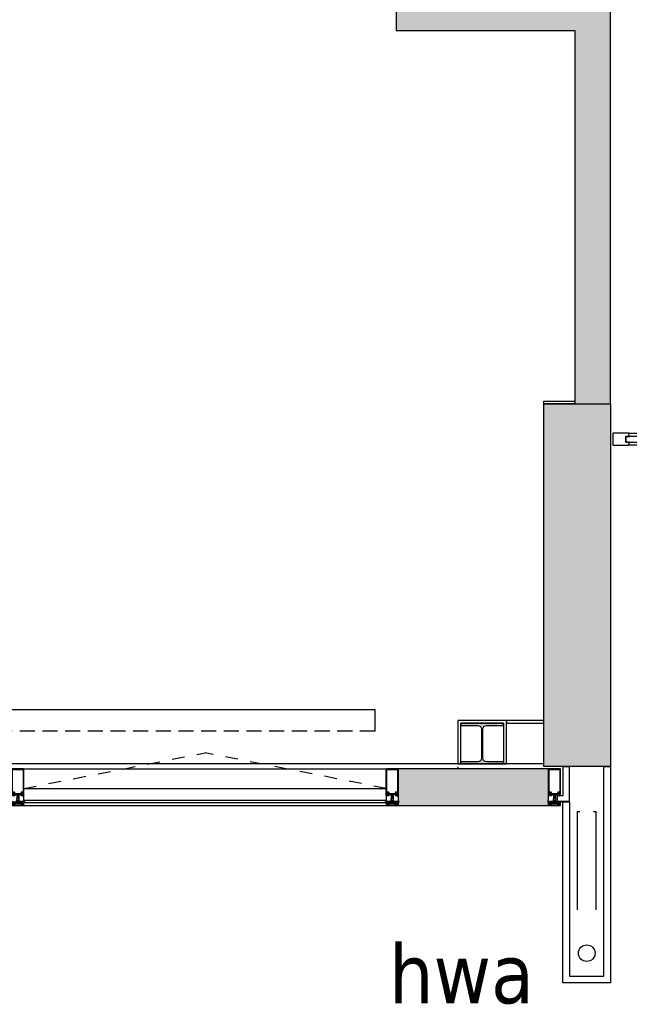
# Model space of a CAD drawing. Header units: millimetres. Extents: x 1118 to 56041, y -2107 to 37624.
# Tile 13 of 21: x 29296 to 31856, y -2107 to 2031. Entities that reach past the tile are written whole.
import ezdxf

# ---------------------------------------------------------------- set-up
doc = ezdxf.new("R2010")
doc.units = ezdxf.units.MM
doc.header["$LTSCALE"] = 100
doc.linetypes.add('Draairichting', pattern=[1.0584, 0.5292, -0.5292])
doc.linetypes.add('HIDDEN2', pattern=[4.7625, 3.175, -1.5875])
for name, color, linetype in [('AA21----_BUITENWAND', 8, 'Continuous'), ('AA22----_BINNENWAND', 9, 'Continuous'), ('AA28----_KONSTRUKTIE', 9, 'Continuous'), ('AL21----_BUITENWAND', 3, 'Continuous'), ('AL22----_BINNENWAND', 2, 'Continuous'), ('AL23----_VLOEREN', 2, 'Continuous'), ('AL28----_KONSTRUKTIE', 3, 'Continuous'), ('AL31----_BUITENKOZIJNEN', 1, 'Continuous'), ('AL41----_BUITENWANDAFWERKING', 7, 'Continuous'), ('AL51----_RADIATOREN', 7, 'Continuous'), ('AL74----_SANITAIR', 7, 'Continuous')]:
    doc.layers.add(name, color=color, linetype=linetype)
doc.layers.add('AT$1----_ALGEMEEN', color=7, linetype='Continuous', lineweight=9)
doc.styles.add('Tahoma_6', font='tahoma.ttf', dxfattribs={"height": 61.890432})

# ---------------------------------------------------------------- blocks, each defined once
blk = doc.blocks.new('30_ISR_cw_vlakvulling_deur_schuifdeel - schuifdeur-25793123-00')
at = {"layer": 'AL31----_BUITENKOZIJNEN'}
for p, q in [((-421.375, 2), (-421.375, -48)), ((-355.375, 2), (-421.375, 2)), ((-351.375, -11), (-355.375, 2)), ((355.375, 2), (351.375, -11)), ((421.375, 2), (355.375, 2)), ((421.375, -48), (421.375, 2)), ((-366.375, -35), (-366.375, -11)), ((-366.375, -11), (-351.375, -11)), ((366.375, -11), (-366.375, -11)), ((-366.375, -11), (-366.375, -35)), ((-351.375, -35), (-366.375, -35)), ((-366.375, -35), (366.375, -35)), ((-355.375, -48), (-351.375, -35)), ((351.375, -11), (366.375, -11)), ((366.375, -35), (351.375, -35)), ((351.375, -35), (355.375, -48)), ((366.375, -11), (366.375, -35)), ((366.375, -35), (366.375, -11)), ((-421.375, -48), (-355.375, -48)), ((355.375, -48), (421.375, -48))]:
    blk.add_line(p, q, dxfattribs=at)
at = {"layer": 'AL31----_BUITENKOZIJNEN', "color": 8}
for p, q in [((-355.375, 2), (355.375, 2)), ((355.375, -48), (-355.375, -48))]:
    blk.add_line(p, q, dxfattribs=at)
blk = doc.blocks.new('Rectangular Mullion - d_105-24161810-00')
at = {"layer": 'AL31----_BUITENKOZIJNEN'}
h = blk.add_hatch(color=256, dxfattribs=at)
h.paths.add_polyline_path([(22.5, 102.6), (22.5, 7), (13.6, 6.5), (13.1, 6), (13.1, 2.2), (11.3, 2.2), (11.3, 0), (-11.3, 0), (-11.3, 2.2), (-13.1, 2.2), (-13.4, 6.3), (-14.1, 7), (-22.5, 7), (-22.5, 102.6), (14.1, 102.6)], flags=0)
h.paths.add_polyline_path([(2.1, -20), (5, -20), (5, -2.5), (12.5, -2.5), (12.5, -4.5), (13.5, -4.5), (13.8, 0), (16.1, 0), (15.3, 1), (15.3, 5), (23.5, 5), (23.5, 1), (22.7, 0), (25, 0), (24.5, 103.3), (22.5, 102.6), (23.5, 105), (-23.5, 105), (-22.5, 102.6), (-25, 103.5), (-25, 0), (-22.7, 0), (-23.5, 1), (-23.5, 5), (-15.3, 5), (-15.3, 1), (-16.1, 0), (-13.5, -0.2), (-13.5, -4.5), (-12.5, -4.5), (-12.5, -2.5), (-5, -2.5), (-5, -20), (-2.1, -20), (-2.1, -6.1), (-0.9, -3.1), (0, -2.5), (0.9, -3.1), (2.1, -6.1), (2.1, -15.2)], flags=0)
blk.add_hatch(color=256, dxfattribs=at).paths.add_polyline_path([(24.3, -49), (25, -48.2), (25, -36), (23.8, -36.3), (22.8, -39.2), (23.8, -39.8), (23.8, -47.5), (-23.8, -47.5), (-23.4, -39.5), (-22.7, -38.5), (-24.3, -36), (-25, -36), (-24.5, -48.8), (-24.3, -49)], flags=0)
h = blk.add_hatch(color=256, dxfattribs=at)
h.paths.add_polyline_path([(-20.5, -41.7), (-11.3, -41.7), (-10.3, -40.7), (-10.4, -39.5), (-13.8, -39.2), (-19.5, -39.2)], flags=0)
h.paths.add_polyline_path([(-22.5, -39), (-21.1, -37.4), (-23.8, -36.3), (-22.7, -38.5)], flags=0)
h.paths.add_polyline_path([(-20.5, -46), (-21.1, -38.9), (-23.4, -39.5), (-21.8, -42.4), (-21.4, -46)], flags=0)
h.paths.add_polyline_path([(22.5, -39), (23.8, -36.1), (21.1, -37.4)], flags=0)
h.paths.add_polyline_path([(20.5, -41.7), (19.5, -39.2), (10.3, -39.5), (10.3, -40.7), (11.3, -41.7), (13.8, -41.7)], flags=0)
h.paths.add_polyline_path([(20.5, -46), (21.8, -46), (22.2, -41.7), (23.4, -39.5), (21.2, -38.9), (20.3, -39.2), (20.5, -45.4)], flags=0)
h.paths.add_polyline_path([(-12.8, -37), (-8.8, -38.5), (9.3, -38.5), (13.8, -36), (-13.8, -36)], flags=0)
h.paths.add_polyline_path([(-12.8, -39.2), (-10.8, -38.5), (-12.8, -37), (-12.8, -38.5)], flags=0)
h.paths.add_polyline_path([(12.8, -39.2), (12.8, -37), (10.3, -39), (11.3, -39.1)], flags=0)
h.paths.add_polyline_path([(-21, -37), (-20, -36), (-22.5, -36.5), (-21.1, -37)], flags=0)
h.paths.add_polyline_path([(21, -37), (22.5, -36), (20.5, -36.5)], flags=0)
for p, q in [((-25, 103.5), (-25, 0)), ((23.5, 105), (-23.5, 105)), ((-22.5, 7), (-22.5, 102.6)), ((-22.5, 102.6), (22.5, 102.6)), ((22.5, 102.6), (22.5, 7)), ((25, 0), (25, 103.5)), ((-25, 0), (-22.7, 0)), ((-23.5, 1), (-23.5, 5)), ((-23.5, 5), (-15.3, 5)), ((-22.7, 1), (-23.5, 1)), ((-22.7, 0), (-22.7, 1)), ((-14.1, 7), (-22.5, 7)), ((-15.3, 1), (-16.1, 1)), ((-16.1, 1), (-16.1, 0)), ((-16.1, 0), (-13.5, 0)), ((-15.3, 5), (-15.3, 1)), ((-13.5, 0), (-13.5, -4.5)), ((-13.1, 2.2), (-13.1, 6)), ((-11.3, 2.2), (-13.1, 2.2)), ((-11.3, 0), (-11.3, 2.2)), ((11.3, 0), (-11.3, 0)), ((13.1, 2.2), (11.3, 2.2)), ((11.3, 2.2), (11.3, 0)), ((13.1, 6), (13.1, 2.2)), ((13.5, -4.5), (13.5, 0)), ((13.5, 0), (16.1, 0)), ((22.5, 7), (14.1, 7)), ((15.3, 1), (15.3, 5)), ((15.3, 5), (23.5, 5)), ((16.1, 1), (15.3, 1)), ((16.1, 0), (16.1, 1)), ((23.5, 1), (22.7, 1)), ((22.7, 1), (22.7, 0)), ((22.7, 0), (25, 0)), ((23.5, 5), (23.5, 1)), ((-23.9, -36), (-25, -36)), ((-25, -36), (-25, -48.2)), ((-20, -36), (-23.9, -36)), ((-23.9, -36), (-22.5, -39)), ((-22.5, -39), (-23.9, -36)), ((-23.8, -39.8), (-22.5, -39)), ((-23.8, -47.5), (-23.8, -39.8)), ((-22.5, -39), (-23.4, -39.5)), ((-23.4, -39.5), (-21.8, -42.4)), ((-21, -37), (-20, -37)), ((-20, -37), (-20, -36)), ((-12.8, -39.2), (-19.5, -39.2)), ((-19, -36.5), (-19, -37.5)), ((-15.5, -36), (-18.5, -36)), ((-18.5, -38), (-15.5, -38)), ((-15, -37.5), (-15, -36.5)), ((13.8, -36), (-13.8, -36)), ((-13.8, -36), (-13.8, -37)), ((-13.8, -37), (-12.8, -37)), ((-13.5, -4.5), (-12.5, -4.5)), ((-12.8, -37), (-12.8, -39.2)), ((-12.5, -4.5), (-12.5, -2.5)), ((-12.5, -2.5), (-5, -2.5)), ((-10.3, -40.7), (-10.3, -39.5)), ((-9.3, -38.5), (9.3, -38.5)), ((-5, -2.5), (-5, -20)), ((-5, -20), (-2.1, -20)), ((-2.1, -20), (-5, -20)), ((-5, -20), (-5, -32)), ((-5, -32), (-3, -32)), ((-4, -31), (-4, -21)), ((-4, -21), (-1.1, -21)), ((-3, -31), (-4, -31)), ((-3, -32), (-3, -31)), ((-2.1, -6.1), (-0.9, -3.1)), ((-1.7, -5.1), (-2.1, -6.1)), ((-2.1, -20), (-2.1, -6.1)), ((-2.1, -6.1), (-2.1, -20)), ((-2, -32), (-2, -31)), ((-0.8, -5.1), (-1.7, -5.1)), ((-1.5, -30.5), (1.5, -30.5)), ((1.5, -32.5), (-1.5, -32.5)), ((-1.1, -6), (-0.8, -5.1)), ((-1.1, -7), (-1.1, -6)), ((1.1, -7), (-1.1, -7)), ((-1.1, -21), (-1.1, -8)), ((-1.1, -8), (1.1, -8)), ((-0.9, -3.1), (0, -2.5)), ((0, -2.5), (0.9, -3.1)), ((1.7, -5.1), (0.8, -5.1)), ((0.8, -5.1), (1.1, -6)), ((0.9, -3.1), (2.1, -6.1)), ((1.1, -6), (1.1, -7)), ((1.1, -8), (1.1, -21)), ((1.1, -21), (4, -21)), ((2.1, -6.1), (1.7, -5.1)), ((2, -31), (2, -32)), ((2.1, -6.1), (2.1, -20)), ((2.1, -20), (2.1, -6.1)), ((2.1, -20), (5, -20)), ((5, -20), (2.1, -20)), ((4, -31), (3, -31)), ((3, -31), (3, -32)), ((3, -32), (5, -32)), ((4, -21), (4, -31)), ((5, -20), (5, -2.5)), ((5, -2.5), (12.5, -2.5)), ((5, -32), (5, -20)), ((10.3, -39.5), (10.3, -40.7)), ((12.5, -2.5), (12.5, -4.5)), ((12.5, -4.5), (13.5, -4.5)), ((12.8, -39.2), (12.8, -37)), ((12.8, -37), (13.8, -37)), ((19.5, -39.2), (12.8, -39.2)), ((13.8, -37), (13.8, -36)), ((15, -37.5), (15, -36.5)), ((15.5, -36), (18.5, -36)), ((18.5, -38), (15.5, -38)), ((19, -36.5), (19, -37.5)), ((23.9, -36), (20, -36)), ((20, -36), (20, -37)), ((20, -37), (21, -37)), ((21.8, -42.4), (23.4, -39.5)), ((22.5, -39), (23.9, -36)), ((23.9, -36), (22.5, -39)), ((23.4, -39.5), (22.5, -39)), ((22.5, -39), (23.8, -39.8)), ((23.8, -39.8), (23.8, -47.5)), ((25, -36), (23.9, -36)), ((25, -48.2), (25, -36)), ((-25, -48.2), (-24.3, -49)), ((-24.3, -49), (24.3, -49)), ((23.8, -47.5), (-23.8, -47.5)), ((-21.8, -42.4), (-21.8, -46)), ((-21.8, -46), (-20.5, -46)), ((-20.5, -46), (-20.5, -41.7)), ((-20.5, -41.7), (-11.3, -41.7)), ((11.3, -41.7), (20.5, -41.7)), ((20.5, -41.7), (20.5, -46)), ((20.5, -46), (21.8, -46)), ((21.8, -46), (21.8, -42.4)), ((24.3, -49), (25, -48.2))]:
    blk.add_line(p, q, dxfattribs=at)
at = {"layer": 'AL31----_BUITENKOZIJNEN', "flags": 128}
for points in [[(-19.4, 3.7), (-17.3, 3.7), (-16.7, 3.5), (-15.3, 2.1), (-15.3, 1), (-16.1, 1), (-16.1, 0), (-13.5, 0), (-13.5, -7.1), (-14.1, -8), (-15.2, -6.8), (-16.3, -8), (-17.4, -6.8), (-18.5, -8), (-19.3, -7.1), (-23, -8), (-26.9, -8), (-26.9, -7.7), (-26.3, -7.1), (-25, -6.8), (-25, 0), (-22.7, 0), (-22.7, 1), (-23.5, 1), (-23.5, 2.1), (-22.1, 3.5), (-21.5, 3.7)], [(-19.4, 2.8), (-20.9, 2.8), (-21.4, 2.3), (-21.4, 0.7), (-20.9, 0.2), (-19.4, 0.2), (-17.9, 0.2), (-17.4, 0.7), (-17.4, 2.3), (-17.9, 2.8)], [(19.4, 2.8), (20.9, 2.8), (21.4, 2.3), (21.4, 0.7), (20.9, 0.2), (19.4, 0.2), (17.9, 0.2), (17.4, 0.7), (17.4, 2.3), (17.9, 2.8)], [(-19.2, -1.5), (-20.5, -1.5), (-21.5, -2.7), (-21.5, -3.9), (-20.5, -5.2), (-18, -5.2), (-17, -3.9), (-17, -2.7), (-18, -1.5)], [(19.2, -1.5), (20.5, -1.5), (21.5, -2.7), (21.5, -3.9), (20.5, -5.2), (18, -5.2), (17, -3.9), (17, -2.7), (18, -1.5)]]:
    blk.add_lwpolyline(points, close=True, dxfattribs=at)
for points in [[(19.4, 3.7), (17.3, 3.7), (16.7, 3.5), (15.3, 2.1), (15.3, 1), (16.1, 1), (16.1, 0), (13.5, 0), (13.5, -7.1), (14, -7.9)], [(26.9, -8), (26.9, -7.7), (26.3, -7.1), (25, -6.8), (25, 0), (22.7, 0), (22.7, 1), (23.5, 1), (23.5, 2.1), (22.1, 3.5), (21.5, 3.7), (19.4, 3.7)], [(-17, -39.2), (-19.5, -39.2), (-20.4, -38.9), (-20.9, -38.3), (-21, -37), (-20, -37), (-20, -36), (-23.8, -36), (-26, -34), (-29, -33), (-29.1, -32.9)], [(-28.8, -32), (-26, -32), (-20, -34), (-17, -34), (-20.1, -33)], [(22, -32), (22, -32), (3.9, -32), (3.1, -31.4), (3.2, -31.1), (3.7, -31.1), (3.7, -29.8), (2, -29), (-2, -29), (-3.7, -29.8), (-3.7, -31.1), (-3.2, -31.1), (-3.1, -31.4), (-3.9, -32), (-22, -32), (-22, -32)], [(-21.8, -32.2), (-14, -33), (-9, -34), (9, -34), (14, -33), (21.8, -32.2)], [(-19.9, -32), (-18, -32), (-11.9, -35.1)], [(-12.1, -36), (-13.8, -36), (-13.8, -37), (-12.8, -37), (-12.8, -38.7), (-13.3, -39.2), (-17, -39.2)], [(19.9, -32), (18, -32), (11.9, -35.1)], [(12.1, -36), (13.8, -36), (13.8, -37), (12.8, -37), (12.8, -38.7), (13.3, -39.2), (17, -39.2)], [(14.3, -7.9), (15.2, -6.8), (16.2, -7.9)], [(16.5, -7.9), (17.4, -6.8), (18.4, -7.9)], [(28.8, -32), (26, -32), (20, -34), (17, -34), (20.1, -33)], [(17, -39.2), (19.5, -39.2), (20.4, -38.9), (20.9, -38.3), (21, -37), (20, -37), (20, -36), (23.8, -36), (26, -34), (29, -33), (29.1, -32.9)], [(18.7, -7.9), (19.3, -7.1), (22.5, -7.9)]]:
    blk.add_lwpolyline(points, dxfattribs=at)
at = {"layer": 'AL31----_BUITENKOZIJNEN'}
for centre, radius, start, end in [((-23.5, 103.5), 1.5, 90, 180), ((23.5, 103.5), 1.5, 360, 90), ((-14.1, 6), 1, 360, 90), ((14.1, 6), 1, 90, 180), ((-28.8, -32.5), 0.5, 90.0019, 225.0019), ((-21.8, -32), 0.2, 180, 264.2895), ((-19.3, -37.4), 1.77, 165.6178, 262.9587), ((-19.9, -32.5), 0.5, 90, 251.565), ((-18.5, -36.5), 0.5, 90, 180), ((-18.5, -37.5), 0.5, 180, 270), ((-15.5, -36.5), 0.5, 360, 90), ((-15.5, -37.5), 0.5, 270, 0), ((-12.1, -35.5), 0.5, 270.0017, 63.4367), ((-11.3, -40.7), 1, 270, 360), ((-9.3, -39.5), 1, 90, 180), ((-1.5, -31), 0.5, 90, 180), ((-1.5, -32), 0.5, 180, 270), ((1.5, -31), 0.5, 0, 90), ((1.5, -32), 0.5, 270, 0), ((9.3, -39.5), 1, 0, 90), ((11.3, -40.7), 1, 180, 270), ((12.1, -35.5), 0.5, 116.5633, 269.9983), ((15.5, -36.5), 0.5, 90, 180), ((15.5, -37.5), 0.5, 180, 270), ((18.5, -36.5), 0.5, 0, 90), ((18.5, -37.5), 0.5, 270, 0), ((19.3, -37.4), 1.77, 277.0413, 14.3822), ((19.9, -32.5), 0.5, 288.435, 90), ((21.8, -32), 0.2, 275.7105, 0), ((28.8, -32.5), 0.5, 314.9981, 89.9981)]:
    blk.add_arc(centre, radius, start, end, dxfattribs=at)
blk = doc.blocks.new('HEA 180')
at = {"layer": 'AA28----_KONSTRUKTIE'}
h = blk.add_hatch(color=256, dxfattribs=at)
h.dxf.hatch_style = 1
h.paths.add_polyline_path([(-18, -76), (-90, -76), (-90, -85.5), (90, -85.5), (90, -76), (18, -76, -0.414214), (3, -61), (3, 61, -0.414214), (18, 76), (90, 76), (90, 85.5), (-90, 85.5), (-90, 76), (-18, 76, -0.414214), (-3, 61), (-3, -61, -0.414214)])
at = {"layer": 'AL28----_KONSTRUKTIE'}
blk.add_lwpolyline([(-90, 85.5), (-90, 76), (-18, 76, -0.414214), (-3, 61), (-3, -61, -0.414214), (-18, -76), (-90, -76), (-90, -85.5), (90, -85.5), (90, -76), (18, -76, -0.414214), (3, -61), (3, 61, -0.414214), (18, 76), (90, 76), (90, 85.5)], format="xyb", close=True, dxfattribs=at)
blk = doc.blocks.new('Rectangular Mullion - d_105-V15-00')
at = {"layer": 'AL31----_BUITENKOZIJNEN'}
for p, q in [((23.5, 105), (-23.5, 105)), ((-22.5, 7), (-22.5, 102.6)), ((-22.5, 102.6), (22.5, 102.6)), ((22.5, 102.6), (22.5, 7)), ((25, 0), (25, 103.5)), ((-25, 0), (-22.7, 0)), ((-23.5, 1), (-23.5, 5)), ((-23.5, 5), (-15.3, 5)), ((-22.7, 1), (-23.5, 1)), ((-22.7, 0), (-22.7, 1)), ((-14.1, 7), (-22.5, 7)), ((-15.3, 1), (-16.1, 1)), ((-16.1, 1), (-16.1, 0)), ((-16.1, 0), (-13.5, 0)), ((-15.3, 5), (-15.3, 1)), ((-13.5, 0), (-13.5, -4.5)), ((-13.1, 2.2), (-13.1, 6)), ((-11.3, 2.2), (-13.1, 2.2)), ((-11.3, 0), (-11.3, 2.2)), ((11.3, 0), (-11.3, 0)), ((13.1, 2.2), (11.3, 2.2)), ((11.3, 2.2), (11.3, 0)), ((13.1, 6), (13.1, 2.2)), ((13.5, -4.5), (13.5, 0)), ((13.5, 0), (16.1, 0)), ((22.5, 7), (14.1, 7)), ((15.3, 1), (15.3, 5)), ((15.3, 5), (23.5, 5)), ((16.1, 1), (15.3, 1)), ((16.1, 0), (16.1, 1)), ((23.5, 1), (22.7, 1)), ((22.7, 1), (22.7, 0)), ((22.7, 0), (25, 0)), ((23.5, 5), (23.5, 1)), ((-23.9, -36), (-25, -36)), ((-25, -36), (-25, -48.2)), ((-20, -36), (-23.9, -36)), ((-23.9, -36), (-22.5, -39)), ((-22.5, -39), (-23.9, -36)), ((-23.8, -39.8), (-22.5, -39)), ((-23.8, -47.5), (-23.8, -39.8)), ((-22.5, -39), (-23.4, -39.5)), ((-23.4, -39.5), (-21.8, -42.4)), ((-21, -37), (-20, -37)), ((-20, -37), (-20, -36)), ((-12.8, -39.2), (-19.5, -39.2)), ((-19, -36.5), (-19, -37.5)), ((-15.5, -36), (-18.5, -36)), ((-18.5, -38), (-15.5, -38)), ((-15, -37.5), (-15, -36.5)), ((13.8, -36), (-13.8, -36)), ((-13.8, -36), (-13.8, -37)), ((-13.8, -37), (-12.8, -37)), ((-13.5, -4.5), (-12.5, -4.5)), ((-12.8, -37), (-12.8, -39.2)), ((-12.5, -4.5), (-12.5, -2.5)), ((-12.5, -2.5), (-5, -2.5)), ((-10.3, -40.7), (-10.3, -39.5)), ((-9.3, -38.5), (9.3, -38.5)), ((-5, -2.5), (-5, -20)), ((-5, -20), (-2.1, -20)), ((-2.1, -20), (-5, -20)), ((-5, -20), (-5, -32)), ((-5, -32), (-3, -32)), ((-4, -31), (-4, -21)), ((-4, -21), (-1.1, -21)), ((-3, -31), (-4, -31)), ((-3, -32), (-3, -31)), ((-2.1, -6.1), (-0.9, -3.1)), ((-1.7, -5.1), (-2.1, -6.1)), ((-2.1, -20), (-2.1, -6.1)), ((-2.1, -6.1), (-2.1, -20)), ((-2, -32), (-2, -31)), ((-0.8, -5.1), (-1.7, -5.1)), ((-1.5, -30.5), (1.5, -30.5)), ((1.5, -32.5), (-1.5, -32.5)), ((-1.1, -6), (-0.8, -5.1)), ((-1.1, -7), (-1.1, -6)), ((1.1, -7), (-1.1, -7)), ((-1.1, -21), (-1.1, -8)), ((-1.1, -8), (1.1, -8)), ((-0.9, -3.1), (0, -2.5)), ((0, -2.5), (0.9, -3.1)), ((1.7, -5.1), (0.8, -5.1)), ((0.8, -5.1), (1.1, -6)), ((0.9, -3.1), (2.1, -6.1)), ((1.1, -6), (1.1, -7)), ((1.1, -8), (1.1, -21)), ((1.1, -21), (4, -21)), ((2.1, -6.1), (1.7, -5.1)), ((2, -31), (2, -32)), ((2.1, -6.1), (2.1, -20)), ((2.1, -20), (2.1, -6.1)), ((2.1, -20), (5, -20)), ((5, -20), (2.1, -20)), ((4, -31), (3, -31)), ((3, -31), (3, -32)), ((3, -32), (5, -32)), ((4, -21), (4, -31)), ((5, -20), (5, -2.5)), ((5, -2.5), (12.5, -2.5)), ((5, -32), (5, -20)), ((10.3, -39.5), (10.3, -40.7)), ((12.5, -2.5), (12.5, -4.5)), ((12.5, -4.5), (13.5, -4.5)), ((12.8, -39.2), (12.8, -37)), ((12.8, -37), (13.8, -37)), ((19.5, -39.2), (12.8, -39.2)), ((13.8, -37), (13.8, -36)), ((15, -37.5), (15, -36.5)), ((15.5, -36), (18.5, -36)), ((18.5, -38), (15.5, -38)), ((19, -36.5), (19, -37.5)), ((23.9, -36), (20, -36)), ((20, -36), (20, -37)), ((20, -37), (21, -37)), ((21.8, -42.4), (23.4, -39.5)), ((22.5, -39), (23.9, -36)), ((23.9, -36), (22.5, -39)), ((23.4, -39.5), (22.5, -39)), ((22.5, -39), (23.8, -39.8)), ((23.8, -39.8), (23.8, -47.5)), ((25, -36), (23.9, -36)), ((25, -48.2), (25, -36)), ((-25, -48.2), (-24.3, -49)), ((-24.3, -49), (24.3, -49)), ((23.8, -47.5), (-23.8, -47.5)), ((-21.8, -42.4), (-21.8, -46)), ((-21.8, -46), (-20.5, -46)), ((-20.5, -46), (-20.5, -41.7)), ((-20.5, -41.7), (-11.3, -41.7)), ((11.3, -41.7), (20.5, -41.7)), ((20.5, -41.7), (20.5, -46)), ((20.5, -46), (21.8, -46)), ((21.8, -46), (21.8, -42.4)), ((24.3, -49), (25, -48.2))]:
    blk.add_line(p, q, dxfattribs=at)
at = {"layer": 'AL31----_BUITENKOZIJNEN', "flags": 128}
for points in [[(-19.4, 3.7), (-17.3, 3.7), (-16.7, 3.5), (-15.3, 2.1), (-15.3, 1), (-16.1, 1), (-16.1, 0), (-13.5, 0), (-13.5, -7.1), (-14.1, -8), (-15.2, -6.8), (-16.3, -8), (-17.4, -6.8), (-18.5, -8), (-19.3, -7.1), (-23, -8), (-25, -8), (-25, 103.5)], [(-25, 0), (-22.7, 0), (-22.7, 1), (-23.5, 1), (-23.5, 2.1), (-22.1, 3.5), (-21.5, 3.7), (-19.4, 3.7)], [(-17, -39.2), (-19.5, -39.2), (-20.4, -38.9), (-20.9, -38.3), (-21, -37), (-20, -37), (-20, -36), (-23.8, -36), (-26, -34), (-29, -33), (-29.1, -32.9)], [(-28.8, -32), (-26, -32), (-20, -34), (-17, -34), (-20.1, -33)], [(22, -32), (22, -32), (3.9, -32), (3.1, -31.4), (3.2, -31.1), (3.7, -31.1), (3.7, -29.8), (2, -29), (-2, -29), (-3.7, -29.8), (-3.7, -31.1), (-3.2, -31.1), (-3.1, -31.4), (-3.9, -32), (-22, -32), (-22, -32)], [(-21.8, -32.2), (-14, -33), (-9, -34), (9, -34), (14, -33), (21.8, -32.2)], [(-19.9, -32), (-18, -32), (-11.9, -35.1)], [(-12.1, -36), (-13.8, -36), (-13.8, -37), (-12.8, -37), (-12.8, -38.7), (-13.3, -39.2), (-17, -39.2)], [(19.9, -32), (18, -32), (11.9, -35.1)], [(12.1, -36), (13.8, -36), (13.8, -37), (12.8, -37), (12.8, -38.7), (13.3, -39.2), (17, -39.2)], [(28.8, -32), (26, -32), (20, -34), (17, -34), (20.1, -33)], [(17, -39.2), (19.5, -39.2), (20.4, -38.9), (20.9, -38.3), (21, -37), (20, -37), (20, -36), (23.8, -36), (26, -34), (29, -33), (29.1, -32.9)]]:
    blk.add_lwpolyline(points, dxfattribs=at)
for points in [[(-19.4, 2.8), (-20.9, 2.8), (-21.4, 2.3), (-21.4, 0.7), (-20.9, 0.2), (-19.4, 0.2), (-17.9, 0.2), (-17.4, 0.7), (-17.4, 2.3), (-17.9, 2.8)], [(19.4, 3.7), (17.3, 3.7), (16.7, 3.5), (15.3, 2.1), (15.3, 1), (16.1, 1), (16.1, 0), (13.5, 0), (13.5, -7.1), (14.1, -8), (15.2, -6.8), (16.3, -8), (17.4, -6.8), (18.5, -8), (19.3, -7.1), (23, -8), (26.9, -8), (26.9, -7.7), (26.3, -7.1), (25, -6.8), (25, 0), (22.7, 0), (22.7, 1), (23.5, 1), (23.5, 2.1), (22.1, 3.5), (21.5, 3.7)], [(19.4, 2.8), (20.9, 2.8), (21.4, 2.3), (21.4, 0.7), (20.9, 0.2), (19.4, 0.2), (17.9, 0.2), (17.4, 0.7), (17.4, 2.3), (17.9, 2.8)], [(-19.2, -1.5), (-20.5, -1.5), (-21.5, -2.7), (-21.5, -3.9), (-20.5, -5.2), (-18, -5.2), (-17, -3.9), (-17, -2.7), (-18, -1.5)], [(19.2, -1.5), (20.5, -1.5), (21.5, -2.7), (21.5, -3.9), (20.5, -5.2), (18, -5.2), (17, -3.9), (17, -2.7), (18, -1.5)]]:
    blk.add_lwpolyline(points, close=True, dxfattribs=at)
at = {"layer": 'AL31----_BUITENKOZIJNEN'}
for centre, radius, start, end in [((-23.5, 103.5), 1.5, 90, 180), ((23.5, 103.5), 1.5, 360, 90), ((-14.1, 6), 1, 360, 90), ((14.1, 6), 1, 90, 180), ((-28.8, -32.5), 0.5, 90.0019, 225.0019), ((-21.8, -32), 0.2, 180, 264.2895), ((-19.3, -37.4), 1.77, 165.6178, 262.9587), ((-19.9, -32.5), 0.5, 90, 251.565), ((-18.5, -36.5), 0.5, 90, 180), ((-18.5, -37.5), 0.5, 180, 270), ((-15.5, -36.5), 0.5, 360, 90), ((-15.5, -37.5), 0.5, 270, 0), ((-12.1, -35.5), 0.5, 270.0017, 63.4367), ((-11.3, -40.7), 1, 270, 360), ((-9.3, -39.5), 1, 90, 180), ((-1.5, -31), 0.5, 90, 180), ((-1.5, -32), 0.5, 180, 270), ((1.5, -31), 0.5, 0, 90), ((1.5, -32), 0.5, 270, 0), ((9.3, -39.5), 1, 0, 90), ((11.3, -40.7), 1, 180, 270), ((12.1, -35.5), 0.5, 116.5633, 269.9983), ((15.5, -36.5), 0.5, 90, 180), ((15.5, -37.5), 0.5, 180, 270), ((18.5, -36.5), 0.5, 0, 90), ((18.5, -37.5), 0.5, 270, 0), ((19.3, -37.4), 1.77, 277.0413, 14.3822), ((19.9, -32.5), 0.5, 288.435, 90), ((21.8, -32), 0.2, 275.7105, 0), ((28.8, -32.5), 0.5, 314.9981, 89.9981)]:
    blk.add_arc(centre, radius, start, end, dxfattribs=at)
blk = doc.blocks.new('Rectangular Mullion - d_105-V17-00')
at = {"layer": 'AL31----_BUITENKOZIJNEN'}
for p, q in [((-25, 103.5), (-25, 0)), ((23.5, 105), (-23.5, 105)), ((-22.5, 7), (-22.5, 102.6)), ((-22.5, 102.6), (22.5, 102.6)), ((22.5, 102.6), (22.5, 7)), ((25, -0.1), (25, 103.5)), ((-25, 0), (-22.7, 0)), ((-23.5, 1), (-23.5, 5)), ((-23.5, 5), (-15.3, 5)), ((-22.7, 1), (-23.5, 1)), ((-22.7, 0), (-22.7, 1)), ((-14.1, 7), (-22.5, 7)), ((-15.3, 1), (-16.1, 1)), ((-16.1, 1), (-16.1, 0)), ((-16.1, 0), (-13.5, 0)), ((-15.3, 5), (-15.3, 1)), ((-13.5, 0), (-13.5, -4.5)), ((-13.1, 2.2), (-13.1, 6)), ((-11.3, 2.2), (-13.1, 2.2)), ((-11.3, 0), (-11.3, 2.2)), ((11.3, 0), (-11.3, 0)), ((13.1, 2.2), (11.3, 2.2)), ((11.3, 2.2), (11.3, 0)), ((13.1, 6), (13.1, 2.2)), ((13.5, -4.5), (13.5, 0)), ((13.5, 0), (16.1, 0)), ((22.5, 7), (14.1, 7)), ((15.3, 1), (15.3, 5)), ((15.3, 5), (23.5, 5)), ((16.1, 1), (15.3, 1)), ((16.1, 0), (16.1, 1)), ((23.5, 1), (22.7, 1)), ((22.7, 1), (22.7, 0)), ((22.7, 0), (25, 0)), ((23.5, 5), (23.5, 1)), ((-23.9, -36), (-25, -36)), ((-25, -36), (-25, -48.2)), ((-20, -36), (-23.9, -36)), ((-23.9, -36), (-22.5, -39)), ((-22.5, -39), (-23.9, -36)), ((-23.8, -39.8), (-22.5, -39)), ((-23.8, -47.5), (-23.8, -39.8)), ((-22.5, -39), (-23.4, -39.5)), ((-23.4, -39.5), (-21.8, -42.4)), ((-22, -32), (-22, -32)), ((-21, -37), (-20, -37)), ((-20, -37), (-20, -36)), ((-12.8, -39.2), (-19.5, -39.2)), ((-19, -36.5), (-19, -37.5)), ((-15.5, -36), (-18.5, -36)), ((-18.5, -38), (-15.5, -38)), ((-18, -32), (-11.9, -35.1)), ((-15, -37.5), (-15, -36.5)), ((13.8, -36), (-13.8, -36)), ((-13.8, -36), (-13.8, -37)), ((-13.8, -37), (-12.8, -37)), ((-13.5, -4.5), (-12.5, -4.5)), ((-12.8, -37), (-12.8, -39.2)), ((-12.5, -4.5), (-12.5, -2.5)), ((-12.5, -2.5), (-5, -2.5)), ((-10.3, -40.7), (-10.3, -39.5)), ((-9.3, -38.5), (9.3, -38.5)), ((-5, -2.5), (-5, -20)), ((-5, -20), (-2.1, -20)), ((-2.1, -20), (-5, -20)), ((-5, -20), (-5, -32)), ((-5, -32), (-3, -32)), ((-4, -31), (-4, -21)), ((-4, -21), (-1.1, -21)), ((-3, -31), (-4, -31)), ((-3, -32), (-3, -31)), ((-2.1, -6.1), (-0.9, -3.1)), ((-1.7, -5.1), (-2.1, -6.1)), ((-2.1, -20), (-2.1, -6.1)), ((-2.1, -6.1), (-2.1, -20)), ((-2, -32), (-2, -31)), ((-0.8, -5.1), (-1.7, -5.1)), ((-1.5, -30.5), (1.5, -30.5)), ((1.5, -32.5), (-1.5, -32.5)), ((-1.1, -6), (-0.8, -5.1)), ((-1.1, -7), (-1.1, -6)), ((1.1, -7), (-1.1, -7)), ((-1.1, -21), (-1.1, -8)), ((-1.1, -8), (1.1, -8)), ((-0.9, -3.1), (0, -2.5)), ((0, -2.5), (0.9, -3.1)), ((1.7, -5.1), (0.8, -5.1)), ((0.8, -5.1), (1.1, -6)), ((0.9, -3.1), (2.1, -6.1)), ((1.1, -6), (1.1, -7)), ((1.1, -8), (1.1, -21)), ((1.1, -21), (4, -21)), ((2.1, -6.1), (1.7, -5.1)), ((2, -31), (2, -32)), ((2.1, -6.1), (2.1, -20)), ((2.1, -20), (2.1, -6.1)), ((2.1, -20), (5, -20)), ((5, -20), (2.1, -20)), ((4, -31), (3, -31)), ((3, -31), (3, -32)), ((3, -32), (5, -32)), ((4, -21), (4, -31)), ((5, -20), (5, -2.5)), ((5, -2.5), (12.5, -2.5)), ((5, -32), (5, -20)), ((10.3, -39.5), (10.3, -40.7)), ((12.5, -2.5), (12.5, -4.5)), ((12.5, -4.5), (13.5, -4.5)), ((12.8, -39.2), (12.8, -37)), ((12.8, -37), (13.8, -37)), ((19.5, -39.2), (12.8, -39.2)), ((13.8, -37), (13.8, -36)), ((15, -37.5), (15, -36.5)), ((15.5, -36), (18.5, -36)), ((18.5, -38), (15.5, -38)), ((19, -36.5), (19, -37.5)), ((23.9, -36), (20, -36)), ((20, -36), (20, -37)), ((20, -37), (21, -37)), ((21.8, -42.4), (23.4, -39.5)), ((22.5, -39), (23.9, -36)), ((23.9, -36), (22.5, -39)), ((23.4, -39.5), (22.5, -39)), ((22.5, -39), (23.8, -39.8)), ((23.8, -39.8), (23.8, -47.5)), ((25, -36), (23.9, -36)), ((25, -48.2), (25, -36)), ((-25, -48.2), (-24.3, -49)), ((-24.3, -49), (24.3, -49)), ((23.8, -47.5), (-23.8, -47.5)), ((-21.8, -42.4), (-21.8, -46)), ((-21.8, -46), (-20.5, -46)), ((-20.5, -46), (-20.5, -41.7)), ((-20.5, -41.7), (-11.3, -41.7)), ((11.3, -41.7), (20.5, -41.7)), ((20.5, -41.7), (20.5, -46)), ((20.5, -46), (21.8, -46)), ((21.8, -46), (21.8, -42.4)), ((24.3, -49), (25, -48.2))]:
    blk.add_line(p, q, dxfattribs=at)
at = {"layer": 'AL31----_BUITENKOZIJNEN', "flags": 128}
for points in [[(-26.9, -8), (-26.9, -7.7), (-26.3, -7.1), (-25, -6.8), (-25, 0), (-22.7, 0), (-22.7, 1), (-23.5, 1), (-23.5, 2.1), (-22.1, 3.5), (-21.5, 3.7), (-19.4, 3.7), (-17.3, 3.7), (-16.7, 3.5), (-15.3, 2.1), (-15.3, 1), (-16.1, 1), (-16.1, 0), (-13.5, 0), (-13.5, -7.1), (-14.1, -8), (-15.2, -6.8), (-16.3, -8), (-17.4, -6.8), (-18.5, -8), (-19.3, -7.1), (-23, -8)], [(-19.4, 2.8), (-20.9, 2.8), (-21.4, 2.3), (-21.4, 0.7), (-20.9, 0.2), (-19.4, 0.2), (-17.9, 0.2), (-17.4, 0.7), (-17.4, 2.3), (-17.9, 2.8)], [(26.9, -8), (26.9, -7.7), (26.3, -7.1), (25, -6.8), (25, 0), (22.7, 0), (22.7, 1), (23.5, 1), (23.5, 2.1), (22.1, 3.5), (21.5, 3.7), (19.4, 3.7), (17.3, 3.7), (16.7, 3.5), (15.3, 2.1), (15.3, 1), (16.1, 1), (16.1, 0), (13.5, 0), (13.5, -7.1), (14.1, -8), (15.2, -6.8), (16.3, -8), (17.4, -6.8), (18.5, -8), (19.3, -7.1), (23, -8)], [(19.4, 2.8), (20.9, 2.8), (21.4, 2.3), (21.4, 0.7), (20.9, 0.2), (19.4, 0.2), (17.9, 0.2), (17.4, 0.7), (17.4, 2.3), (17.9, 2.8)], [(-19.2, -1.5), (-20.5, -1.5), (-21.5, -2.7), (-21.5, -3.9), (-20.5, -5.2), (-18, -5.2), (-17, -3.9), (-17, -2.7), (-18, -1.5)], [(19.2, -1.5), (20.5, -1.5), (21.5, -2.7), (21.5, -3.9), (20.5, -5.2), (18, -5.2), (17, -3.9), (17, -2.7), (18, -1.5)]]:
    blk.add_lwpolyline(points, close=True, dxfattribs=at)
for points in [[(-17, -39.2), (-19.5, -39.2), (-20.4, -38.9), (-20.9, -38.3), (-21, -37), (-20, -37), (-20, -36), (-23.8, -36), (-26, -34), (-29, -33), (-29.1, -32.9)], [(-26, -32), (-20, -34), (-17, -34), (-20.1, -33)], [(-21.8, -32.2), (-14, -33), (-9, -34), (9, -34), (14, -33), (21.8, -32.2)], [(-12.1, -36), (-13.8, -36), (-13.8, -37), (-12.8, -37), (-12.8, -38.7), (-13.3, -39.2), (-17, -39.2)], [(22, -32), (22, -32), (3.9, -32), (3.1, -31.4), (3.2, -31.1), (3.7, -31.1), (3.7, -29.8), (2, -29), (-2, -29), (-3.7, -29.8), (-3.7, -31.1), (-3.2, -31.1), (-3.1, -31.4), (-3.9, -32), (-10, -32)], [(19.9, -32), (18, -32), (11.9, -35.1)], [(12.1, -36), (13.8, -36), (13.8, -37), (12.8, -37), (12.8, -38.7), (13.3, -39.2), (17, -39.2)], [(28.8, -32), (26, -32), (20, -34), (17, -34), (20.1, -33)], [(17, -39.2), (19.5, -39.2), (20.4, -38.9), (20.9, -38.3), (21, -37), (20, -37), (20, -36), (23.8, -36), (26, -34), (29, -33), (29.1, -32.9)]]:
    blk.add_lwpolyline(points, dxfattribs=at)
at = {"layer": 'AL31----_BUITENKOZIJNEN'}
for centre, radius, start, end in [((-23.5, 103.5), 1.5, 90, 180), ((23.5, 103.5), 1.5, 360, 90), ((-14.1, 6), 1, 360, 90), ((14.1, 6), 1, 90, 180), ((-28.8, -32.5), 0.5, 90.0019, 225.0019), ((-21.8, -32), 0.2, 180, 264.2895), ((-19.3, -37.4), 1.77, 165.6178, 262.9587), ((-19.9, -32.5), 0.5, 90, 251.565), ((-18.5, -36.5), 0.5, 90, 180), ((-18.5, -37.5), 0.5, 180, 270), ((-15.5, -36.5), 0.5, 360, 90), ((-15.5, -37.5), 0.5, 270, 0), ((-12.1, -35.5), 0.5, 270.0017, 63.4367), ((-11.3, -40.7), 1, 270, 360), ((-9.3, -39.5), 1, 90, 180), ((-1.5, -31), 0.5, 90, 180), ((-1.5, -32), 0.5, 180, 270), ((1.5, -31), 0.5, 0, 90), ((1.5, -32), 0.5, 270, 0), ((9.3, -39.5), 1, 0, 90), ((11.3, -40.7), 1, 180, 270), ((12.1, -35.5), 0.5, 116.5633, 269.9983), ((15.5, -36.5), 0.5, 90, 180), ((15.5, -37.5), 0.5, 180, 270), ((18.5, -36.5), 0.5, 0, 90), ((18.5, -37.5), 0.5, 270, 0), ((19.3, -37.4), 1.77, 277.0413, 14.3822), ((19.9, -32.5), 0.5, 288.435, 90), ((21.8, -32), 0.2, 275.7105, 0), ((28.8, -32.5), 0.5, 314.9981, 89.9981)]:
    blk.add_arc(centre, radius, start, end, dxfattribs=at)
blk = doc.blocks.new('Rectangular Mullion - Alu_Vliesgevel_50x105-V19-00')
at = {"layer": 'AL31----_BUITENKOZIJNEN', "color": 8}
for p, q in [((9813.4, -1117.7), (11335.4, -1117.7)), ((9813.4, -1258.7), (9813.4, -1249.7)), ((9813.4, -1258.7), (11335.4, -1258.7)), ((9813.4, -1271.7), (11335.4, -1271.7)), ((11335.4, -1249.7), (11335.4, -1258.7))]:
    blk.add_line(p, q, dxfattribs=at)
blk = doc.blocks.new('30_ISR_cw_vlakvulling_raam - kiepraam-25282034-00')
at = {"layer": 'AL31----_BUITENKOZIJNEN', "linetype": 'Draairichting'}
for p in [(-761, 54), (761, 54)]:
    blk.add_line(p, (0, 204), dxfattribs=at)
at = {"layer": 'AL31----_BUITENKOZIJNEN'}
for p, q in [((-761, 4), (-761, 54)), ((-761, 54), (761, 54)), ((761, 54), (761, 4)), ((761, 4), (-761, 4))]:
    blk.add_line(p, q, dxfattribs=at)
blk = doc.blocks.new('51_radiator_3000x90')
at = {"layer": 'AL51----_RADIATOREN', "linetype": 'HIDDEN2', "ltscale": 0.2}
blk.add_line((-1500, 0), (1500, 0), dxfattribs=at)
at = {"layer": 'AL51----_RADIATOREN'}
blk.add_lwpolyline([(-1500, 0), (-1500, -90), (1500, -90), (1500, 0)], dxfattribs=at)
blk = doc.blocks.new('*U186')
at = {"layer": 'AL51----_RADIATOREN'}
blk.add_blockref('51_radiator_3000x90', (0, 45), dxfattribs=at)
blk = doc.blocks.new('*U187')
at = {"layer": 'AL51----_RADIATOREN', "color": 0, "linetype": 'ByBlock', "lineweight": -2, "transparency": 16777216}
blk.add_blockref('*U186', (0, 0), dxfattribs=at)

msp = doc.modelspace()

# ---------------------------------------------------------------- hatches: boundary and pattern name
at = {"layer": 'AA21----_BUITENWAND'}
h = msp.add_hatch(color=256, dxfattribs=at)
h.paths.add_polyline_path([(50417.6, 34823.9), (50417.6, 34553.9), (54557.6, 34553.9), (54557.6, 33823.9), (54828.1, 33823.9), (54828.4, 34823.9)])
h.paths.add_polyline_path([(54557.6, 32813.9), (54557.6, 24278.9), (54825.6, 24278.9), (54827.9, 32813.9)])
h.paths.add_polyline_path([(54827.6, 23283.9), (54557.6, 23283.9), (54557.6, 22553.9), (50417.6, 22553.9), (50417.6, 22285.9), (54827.6, 22285.9)])
h.paths.add_polyline_path([(42332.6, 22553.9), (42332.6, 22283.9), (46682.6, 22283.9), (46682.6, 22553.9)])
h.paths.add_polyline_path([(46682.6, 34553.9), (42337.6, 34553.9), (42337.6, 34823.9), (46682.6, 34823.9)])
h.paths.add_polyline_path([(37437.6, 34823.9), (37437.6, 34553.9), (38602.6, 34553.9), (38602.6, 34823.9)])
h.paths.add_polyline_path([(35562.6, 34823.9), (35562.6, 34553.9), (36267.6, 34553.9), (36267.6, 34823.9)])
h.paths.add_polyline_path([(25188.2, 34553.9), (25188.2, 34823.9), (15783.6, 34823.9), (15783.6, 34553.9)])
h.paths.add_polyline_path([(16102.6, 33164.9), (16102.6, 33553.9), (12814.3, 33553.9), (12814.3, 33164.9)])
h.paths.add_polyline_path([(12882.3, 28252.4), (13152.3, 28252.4), (13152.3, 27477.4), (12882.3, 27477.4)])
h.paths.add_polyline_path([(13082.3, 20777.1), (13082.3, 22556.9), (12814.3, 22556.9), (12812.3, 20509.1), (25501.9, 20509.1), (25501.9, 20777.1)])
h.paths.add_polyline_path([(19400.4, 16023.3), (19400.4, 15963.3), (19220.4, 15963.3), (19220.4, 15783.3), (19438.4, 15783.3), (19438.4, 15903.3), (19638.4, 15903.3), (19638.4, 15770.8), (23338.4, 15770.8), (23338.4, 15903.3), (23538.4, 15903.3), (23538.4, 15770.8), (25501.9, 15770.8), (25501.9, 16283.3), (25339.4, 16283.3), (25339.4, 16023.3)])
h.paths.add_polyline_path([(15320.4, 15783.3), (15320.4, 15963.3), (15500.4, 15963.3), (15500.4, 16023.3), (15776.4, 16023.3), (15776.4, 15963.3), (15956.4, 15963.3), (15956.4, 15783.3), (15738.4, 15783.3), (15738.4, 15903.3), (15538.4, 15903.3), (15538.4, 15783.3)])
h.paths.add_polyline_path([(11420.4, 15783.3), (11420.4, 15963.3), (11600.4, 15963.3), (11600.4, 16023.3), (11876.4, 16023.3), (11876.4, 15963.3), (12056.4, 15963.3), (12056.4, 15783.3), (11838.4, 15783.3), (11838.4, 15903.3), (11638.4, 15903.3), (11638.4, 15783.3)])
h.paths.add_polyline_path([(7520.4, 15783.3), (7520.4, 15963.3), (7700.4, 15963.3), (7700.4, 16023.3), (7976.4, 16023.3), (7976.4, 15963.3), (8156.4, 15963.3), (8156.4, 15783.3), (7938.4, 15783.3), (7938.4, 15903.3), (7738.4, 15903.3), (7738.4, 15783.3)])
h.paths.add_polyline_path([(3582.4, 15770.8), (3838.4, 15770.8), (3838.4, 15903.3), (4038.4, 15903.3), (4038.4, 15770.8), (4256.4, 15770.8), (4256.4, 15963.3), (4076.4, 15963.3), (4076.4, 16023.3), (3800.4, 16023.3), (3800.4, 15963.3), (3620.4, 15963.3), (3620.4, 15813.3), (3582.4, 15813.3)])
h.paths.add_polyline_path([(1368.4, 8716.7), (1738.4, 8716.7), (1738.4, 8783.3), (2388.4, 8783.3), (2388.4, 8523.3), (2550.9, 8523.3), (2550.9, 9035.8), (1620.9, 9035.8), (1620.9, 15713.3), (1488.4, 15713.3), (1488.4, 15903.3), (1688.4, 15903.3), (1688.4, 15770.8), (2560.4, 15770.8), (2560.4, 15813.3), (2522.4, 15813.3), (2522.4, 15963.3), (2342.4, 15963.3), (2342.4, 16023.3), (1368.4, 16023.3)])
h.paths.add_polyline_path([(2319.4, 6283.3), (2473.4, 6283.3), (2473.4, 5577.3), (2319.4, 5577.3)])
h.paths.add_polyline_path([(2319.4, 2582.3), (2473.4, 2582.3), (2473.4, 1876.3), (2319.4, 1876.3)])
h.paths.add_polyline_path([(7485.4, -1117.7), (7485.4, -1271.7), (8191.4, -1271.7), (8191.4, -1117.7)])
h.paths.add_polyline_path([(11385.4, -1117.7), (11385.4, -1271.7), (12091.4, -1271.7), (12091.4, -1117.7)])
h.paths.add_polyline_path([(15285.4, -1117.7), (15285.4, -1271.7), (15991.4, -1271.7), (15991.4, -1117.7)])
h.paths.add_polyline_path([(19185.4, -1117.7), (19185.4, -1271.7), (19891.4, -1271.7), (19891.4, -1117.7)])
h.paths.add_polyline_path([(23085.4, -1117.7), (23085.4, -1271.7), (23791.4, -1271.7), (23791.4, -1117.7)])
h.paths.add_polyline_path([(26985.4, -1271.7), (26985.4, -1116.7), (27691.3, -1116.7), (27691.4, -1271.7)])
h.paths.add_polyline_path([(30885.4, -1117.7), (30885.4, -1271.7), (31517.4, -1271.7), (31517.4, -1117.7)])
h.paths.add_polyline_path([(38510.4, -1156.7), (38510.4, -964.2), (38948.4, -964.2), (38948.4, -1096.7), (39128.4, -1096.7), (39128.4, -964.2), (41027.3, -964.2), (41027.3, -1156.7), (40847.3, -1156.7), (40847.3, -1216.7), (38720.4, -1216.7), (38720.4, -1156.7)])
h.paths.add_polyline_path([(43256.3, -976.7), (43256.3, -1156.7), (43066.4, -1156.7), (43066.4, -1216.7), (42800.3, -1216.7), (42800.3, -1156.7), (42620.3, -1156.7), (42620.3, -976.7), (42848.4, -976.7), (42848.4, -1096.7), (43028.4, -1096.7), (43028.4, -976.7)])
h.paths.add_polyline_path([(52611.4, -976.7), (52611.4, -989.4), (52649.4, -989.4), (52649.4, -1156.7), (52859.4, -1156.7), (52859.4, -1216.7), (53357.4, -1216.7), (53357.4, -989.4), (53395.4, -989.4), (53395.4, -976.7), (53278.4, -976.7), (53278.4, -1096.7), (53098.4, -1096.7), (53098.4, -976.7)])
h.paths.add_polyline_path([(51056.3, -976.7), (51056.3, -1156.7), (50866.4, -1156.7), (50866.4, -1216.7), (50600.3, -1216.7), (50600.3, -1156.7), (50420.3, -1156.7), (50420.3, -976.7), (50648.4, -976.7), (50648.4, -1096.7), (50828.4, -1096.7), (50828.4, -976.7)])
h.paths.add_polyline_path([(47156.3, -976.7), (47156.3, -1156.7), (46966.4, -1156.7), (46966.4, -1216.7), (46700.3, -1216.7), (46700.3, -1156.7), (46520.3, -1156.7), (46520.3, -976.7), (46748.4, -976.7), (46748.4, -1096.7), (46928.4, -1096.7), (46928.4, -976.7)])
h.paths.add_polyline_path([(55518.4, 1820.8), (55698.4, 1820.8), (55698.4, 1640.8), (55758.4, 1640.8), (55758.4, 1364.8), (55758.4, 1184.8), (55698.4, 1184.8), (55518.4, 1184.8)])
h.paths.add_polyline_path([(55505.9, 5770.8), (54575.9, 5770.8), (54575.9, 6283.3), (54738.4, 6283.3), (54738.4, 6023.3), (55388.4, 6023.3), (55388.4, 6090), (55758.4, 6090), (55758.4, 3098.8), (55698.4, 3098.8), (55698.4, 2918.8), (55548.4, 2918.8), (55548.4, 2880.8), (55505.9, 2880.8)])
h.paths.add_polyline_path([(54575.9, 8523.3), (54738.4, 8523.3), (54738.4, 8716.7), (54877.6, 8716.7), (54877.6, 8783.3), (55388.4, 8783.3), (55388.4, 8716.7), (55758.4, 8716.7), (55758.4, 12782.3), (55698.4, 12782.3), (55698.4, 12992.3), (55505.4, 12992.3), (55505.9, 9035.8), (54550.9, 9035.8), (54550.9, 8898.3), (54575.9, 8898.3)])
h.paths.add_polyline_path([(54320.4, 15770.8), (54320.4, 15963.3), (54500.4, 15963.3), (54500.4, 16023.3), (55758.4, 16023.3), (55758.4, 14795.3), (55698.4, 14795.3), (55698.4, 14585.3), (55505.9, 14585.3), (55505.9, 15713.3), (55638.4, 15713.3), (55638.4, 15903.3), (55438.4, 15903.3), (55438.4, 15770.8)])
h.paths.add_polyline_path([(50420.4, 15783.3), (50420.4, 15963.3), (50600.4, 15963.3), (50600.4, 16023.3), (50876.4, 16023.3), (50876.4, 15963.3), (51056.4, 15963.3), (51056.4, 15783.3), (50838.4, 15783.3), (50838.4, 15903.3), (50638.4, 15903.3), (50638.4, 15783.3)])
h.paths.add_polyline_path([(46482.4, 15770.8), (46738.4, 15770.8), (46738.4, 15903.3), (46938.4, 15903.3), (46938.4, 15770.8), (47156.4, 15770.8), (47156.4, 15963.3), (46976.4, 15963.3), (46976.4, 16023.3), (46700.4, 16023.3), (46700.4, 15963.3), (46520.4, 15963.3), (46520.4, 15813.3), (46482.4, 15813.3)])
h.paths.add_polyline_path([(42930.9, 16023.3), (42930.9, 16283.3), (42768.4, 16283.3), (42768.4, 15941.8), (43078.4, 15941.8), (43078.4, 15770.8), (44965.4, 15770.8), (44965.4, 15783.3), (44927.4, 15783.3), (44927.4, 15963.3), (44717.4, 15963.3), (44717.4, 16023.3)])
h.paths.add_polyline_path([(32432.6, 34823.9), (29063.6, 34823.9), (29063.6, 34553.9), (32432.6, 34553.9)])
msp.add_hatch(color=256, dxfattribs=at).paths.add_polyline_path([(31777.4, -1107.7), (31496.9, -1107.7), (31496.9, 416.3), (31777.4, 416.3)])
at = {"layer": 'AA22----_BINNENWAND'}
msp.add_hatch(color=256, dxfattribs=at).paths.add_polyline_path([(31627.4, 416.3), (31777.4, 416.3), (31777.4, 2135.3), (31027.4, 2135.3), (31027.4, 3885.3), (31734.4, 3885.3), (31734.4, 4035.3), (31027.4, 4035.3), (31027.4, 5883.3), (31627.4, 5883.3), (31627.4, 5785.3), (31777.4, 5785.3), (31777.4, 5883.3), (31787.4, 5883.3), (31787.4, 6033.3), (30877.4, 6033.3), (30877.4, 1985.3), (31627.4, 1985.3)])

# ---------------------------------------------------------------- linework, layer by layer
at = {"layer": 'AL21----_BUITENWAND'}
for points in [[(31496.9, 416.3), (31496.8, 428.8), (31627.4, 428.8), (31627.4, 416.3)], [(31777.4, -1107.7), (31496.9, -1107.7), (31496.9, 416.3), (31777.4, 416.3)], [(31777.4, -1107.7), (31777.4, -2016.7), (31577.4, -2016.7), (31577.4, -1255.9), (31605.4, -1255.9), (31605.4, -1988.7), (31749.4, -1988.7), (31749.4, -1107.7)], [(30885.4, -1117.7), (30885.4, -1271.7), (31517.4, -1271.7), (31517.4, -1117.7)]]:
    msp.add_lwpolyline(points, close=True, dxfattribs=at)
msp.add_lwpolyline([(31777.4, -1107.7), (31777.4, -1115.4)], dxfattribs=at)
at = {"layer": 'AL22----_BINNENWAND'}
msp.add_lwpolyline([(31627.4, 416.3), (31777.4, 416.3), (31777.4, 2135.3), (31027.4, 2135.3), (31027.4, 3885.3), (31734.4, 3885.3), (31734.4, 4035.3), (31027.4, 4035.3), (31027.4, 5883.3), (31627.4, 5883.3), (31627.4, 5785.3), (31777.4, 5785.3), (31777.4, 5883.3), (31787.4, 5883.3), (31787.4, 6033.3), (30877.4, 6033.3), (30877.4, 1985.3), (31627.4, 1985.3)], close=True, dxfattribs=at)
at = {"layer": 'AL23----_VLOEREN'}
msp.add_line((31496.9, -1096.7), (27703.3, -1096.7), dxfattribs=at)
at = {"layer": 'AL28----_KONSTRUKTIE'}
for p, q in [((31637.4, -1295.9), (31637.4, -1707.7)), ((31637.4, -1295.9), (31648.5, -1295.9)), ((31706.2, -1295.9), (31717.4, -1295.9)), ((31717.4, -1707.7), (31717.4, -1295.9)), ((31640.2, -1707.7), (31637.4, -1707.7)), ((31717.4, -1707.7), (31714.6, -1707.7))]:
    msp.add_line(p, q, dxfattribs=at)
msp.add_lwpolyline([(31148.4, -925.7), (31328.4, -925.7), (31328.4, -1096.7), (31148.4, -1096.7)], close=True, dxfattribs=at)
msp.add_lwpolyline([(31136.4, -1108.7), (31136.4, -1117.7)], dxfattribs=at)
at = {"layer": 'AL31----_BUITENKOZIJNEN'}
msp.add_lwpolyline([(31605.4, -1108.1), (31577.6, -1108.1), (31577.6, -1230.5), (31553.7, -1230.5), (31553.7, -1252.5), (31605.4, -1252.5)], close=True, dxfattribs=at)
at = {"layer": 'AL41----_BUITENWANDAFWERKING'}
for points in [[(31148.4, -925.7), (31328.4, -925.7), (31328.4, -1096.7), (31340.4, -1096.7), (31340.4, -913.7), (31136.4, -913.7), (31136.4, -1096.7), (31148.4, -1096.7)], [(31340.4, -925.7), (31496.9, -925.7), (31496.9, -913.7), (31340.4, -913.7)]]:
    msp.add_lwpolyline(points, close=True, dxfattribs=at)
at = {"layer": 'AL74----_SANITAIR'}
msp.add_circle((31677.4, -1891.7), 35, dxfattribs=at)

# ---------------------------------------------------------------- block references
at = {"layer": 'AL28----_KONSTRUKTIE'}
msp.add_blockref('HEA 180', (31238.4, -1011.2), dxfattribs=at)
at = {"layer": 'AL31----_BUITENKOZIJNEN'}
for name, p in [('30_ISR_cw_vlakvulling_deur_schuifdeel - schuifdeur-25793123-00', (32208.7, 291.3)), ('30_ISR_cw_vlakvulling_raam - kiepraam-25282034-00', (30074.4, -1253.7)), ('Rectangular Mullion - d_105-V17-00', (29288.4, -1222.7)), ('Rectangular Mullion - Alu_Vliesgevel_50x105-V19-00', (19500, 0)), ('Rectangular Mullion - d_105-V15-00', (30860.4, -1222.7)), ('Rectangular Mullion - d_105-24161810-00', (31542.4, -1222.7))]:
    msp.add_blockref(name, p, dxfattribs=at)
at = {"layer": 'AL51----_RADIATOREN', "rotation": 180}
msp.add_blockref('*U187', (29288.3, -914.2), dxfattribs=at)

# ---------------------------------------------------------------- texts
at = {"layer": 'AT$1----_ALGEMEEN', "insert": (31456.1, -1852.2), "char_height": 250, "width": 186.413, "attachment_point": 3, "line_spacing_factor": 1.000232, "style": 'Tahoma_6'}
msp.add_mtext('hwa', dxfattribs=at)

doc.saveas('drawing.dxf')
